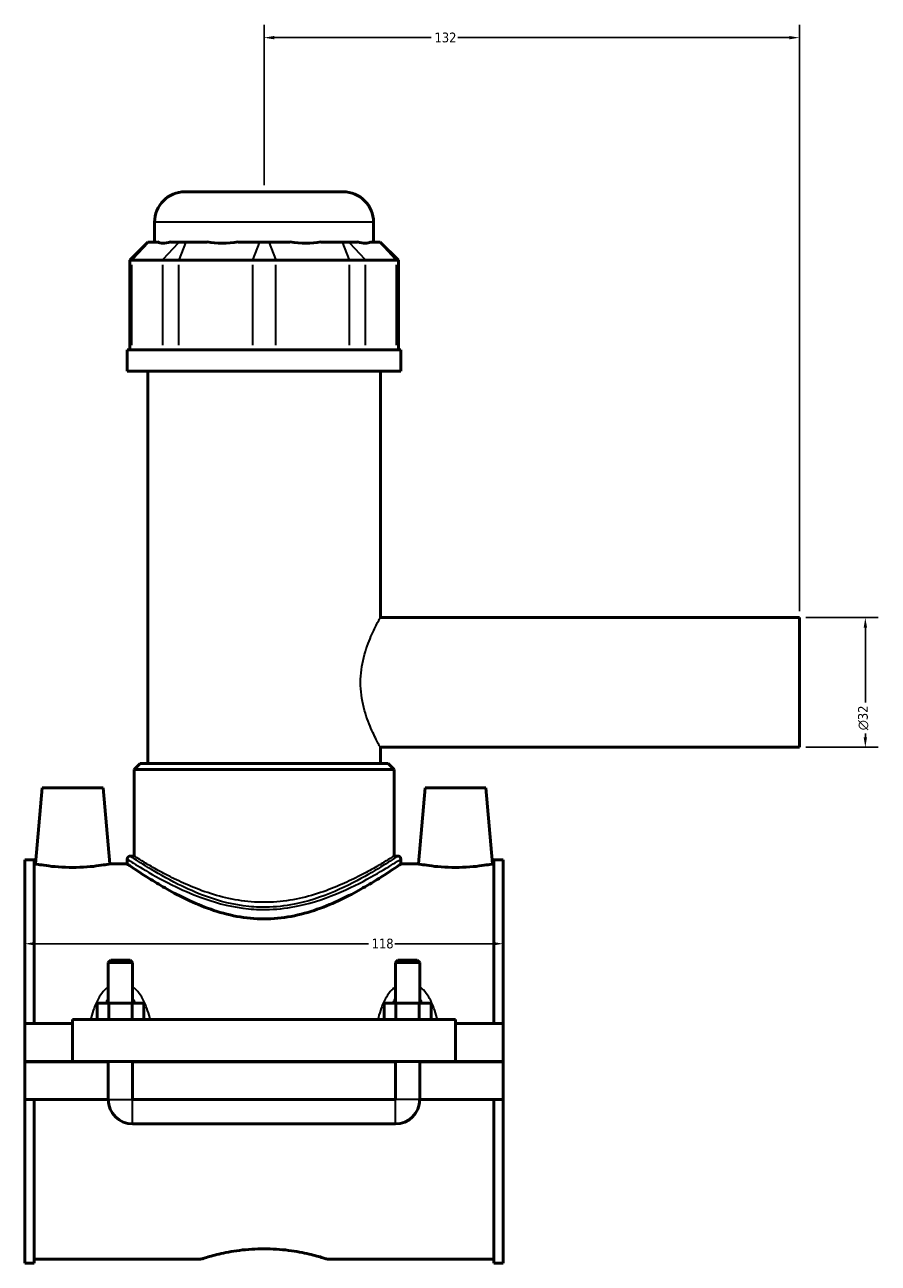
# Model space of a CAD drawing. Header units: millimetres. Extents: x -255 to 976, y -117 to 1140.
# Tile 1 of 6: x -255 to -45, y 295 to 601. Entities that reach past the tile are written whole.
import ezdxf

# ---------------------------------------------------------------- set-up
doc = ezdxf.new("R2010")
doc.units = ezdxf.units.MM
for name, color, linetype, lineweight in [('Dimension (ANSI)', 7, 'Continuous', 25), ('Visible (ANSI)', 7, 'Continuous', 50), ('Visible Narrow (ANSI)', 7, 'Continuous', 35)]:
    doc.layers.add(name, color=color, linetype=linetype, lineweight=lineweight)
doc.styles.add('Note Text (ANSI)', font='tahoma.ttf')
doc.dimstyles.new('Default - mm (ANSI)', dxfattribs={"dimtxt": 2.4, "dimasz": 2.5, "dimexe": 3.175, "dimexo": 1.6002, "dimgap": 0.8, "dimtad": 0, "dimtoh": 1, "dimdec": 0, "dimrnd": 1e-08, "dimzin": 4, "dimdsep": 46, "dimtxsty": 'Note Text (ANSI)', "dimcen": 0.09, "dimdle": 10, "dimclrd": 256, "dimclre": 256, "dimclrt": 5, "dimadec": 1, "dimazin": 1, "dimtfac": 1.27, "dimtofl": 0, "dimtmove": 0, "dimatfit": 3, "dimfxl": 1, "dimtolj": 1, "dimtzin": 4, "dimlwd": -1, "dimlwe": -1, "dimarcsym": 0})

# ---------------------------------------------------------------- blocks, each defined once
blk = doc.blocks.new('*D7')
at = {"layer": 'Defpoints', "color": 0, "transparency": 16777216}
for p in [(-255.45, 374.46), (-137.45, 374.46), (-137.45, 373.98)]:
    blk.add_point(p, dxfattribs=at)
at = {"layer": 'Dimension (ANSI)', "transparency": 16777216}
for p, q in [((-252.95, 373.98), (-170.71, 373.98)), ((-139.95, 373.98), (-164.19, 373.98))]:
    blk.add_line(p, q, dxfattribs=at)
for points in [[(-252.95, 374.4), (-252.95, 373.56), (-255.45, 373.98)], [(-139.95, 374.4), (-139.95, 373.56), (-137.45, 373.98)]]:
    blk.add_solid(points, dxfattribs=at)
at = {"layer": 'Dimension (ANSI)', "color": 5, "transparency": 16777216, "insert": (-169.91, 375.23), "char_height": 2.4, "attachment_point": 1, "style": 'Note Text (ANSI)'}
blk.add_mtext('\\A1;118', dxfattribs=at)
blk = doc.blocks.new('*D8')
at = {"layer": 'Defpoints', "color": 0, "transparency": 16777216}
for p in [(-196.45, 597.41), (-196.45, 559.41), (-64.45, 454.41)]:
    blk.add_point(p, dxfattribs=at)
at = {"layer": 'Dimension (ANSI)', "transparency": 16777216}
for p, q in [((-196.45, 561.02), (-196.45, 600.59)), ((-64.45, 456.02), (-64.45, 600.59)), ((-193.95, 597.41), (-155.2, 597.41)), ((-66.95, 597.41), (-148.7, 597.41))]:
    blk.add_line(p, q, dxfattribs=at)
for points in [[(-193.95, 597.83), (-193.95, 597), (-196.45, 597.41)], [(-66.95, 597.83), (-66.95, 597), (-64.45, 597.41)]]:
    blk.add_solid(points, dxfattribs=at)
at = {"layer": 'Dimension (ANSI)', "color": 5, "transparency": 16777216, "insert": (-154.4, 598.66), "char_height": 2.4, "attachment_point": 1, "style": 'Note Text (ANSI)'}
blk.add_mtext('\\A1;132', dxfattribs=at)
blk = doc.blocks.new('*D9')
at = {"layer": 'Defpoints', "color": 0, "transparency": 16777216}
for p in [(-64.45, 454.41), (-64.45, 422.41), (-48.18, 422.41)]:
    blk.add_point(p, dxfattribs=at)
at = {"layer": 'Dimension (ANSI)', "transparency": 16777216}
for p, q in [((-62.85, 454.41), (-45, 454.41)), ((-48.18, 451.91), (-48.18, 433.49)), ((-48.18, 424.91), (-48.18, 425.83)), ((-62.85, 422.41), (-45, 422.41))]:
    blk.add_line(p, q, dxfattribs=at)
for points in [[(-48.59, 451.91), (-47.76, 451.91), (-48.18, 454.41)], [(-48.59, 424.91), (-47.76, 424.91), (-48.18, 422.41)]]:
    blk.add_solid(points, dxfattribs=at)
at = {"layer": 'Dimension (ANSI)', "color": 5, "transparency": 16777216, "insert": (-49.98, 426.63), "char_height": 2.4, "attachment_point": 1, "rotation": 90, "style": 'Note Text (ANSI)'}
blk.add_mtext('\\A1;{\\fAIGDT|b0|i0;\\H2.4000;\\ln}\\fTahoma|b0|i0;\\H2.4000;32', dxfattribs=at)

msp = doc.modelspace()

# ---------------------------------------------------------------- linework, layer by layer
at = {"layer": 'Visible (ANSI)'}
for p, q in [((-215.95, 559.41), (-176.95, 559.41)), ((-223.45, 547.02), (-223.45, 551.91)), ((-169.45, 547.02), (-169.45, 551.91)), ((-225.08, 547.02), (-229.58, 542.52)), ((-225.08, 547.02), (-224.85, 547.02)), ((-222.68, 547.02), (-224.85, 547.02)), ((-217.34, 547.02), (-219.51, 547.02)), ((-217.34, 547.02), (-215.72, 547.02)), ((-210.48, 547.02), (-215.72, 547.02)), ((-197.6, 547.02), (-202.83, 547.02)), ((-197.6, 547.02), (-195.3, 547.02)), ((-190.06, 547.02), (-195.3, 547.02)), ((-177.17, 547.02), (-182.41, 547.02)), ((-177.17, 547.02), (-175.55, 547.02)), ((-173.38, 547.02), (-175.55, 547.02)), ((-168.04, 547.02), (-170.21, 547.02)), ((-168.04, 547.02), (-167.82, 547.02)), ((-167.82, 547.02), (-163.32, 542.52)), ((-229.01, 542.52), (-229.58, 542.52)), ((-229.58, 542.52), (-229.58, 520.47)), ((-229.01, 542.52), (-221.5, 542.52)), ((-217.44, 542.52), (-221.5, 542.52)), ((-217.44, 542.52), (-199.32, 542.52)), ((-193.58, 542.52), (-199.32, 542.52)), ((-193.58, 542.52), (-175.45, 542.52)), ((-171.39, 542.52), (-175.45, 542.52)), ((-171.39, 542.52), (-163.89, 542.52)), ((-163.32, 542.52), (-163.89, 542.52)), ((-163.32, 542.52), (-163.32, 520.47)), ((-162.7, 520.47), (-230.2, 520.47)), ((-230.2, 515.16), (-230.2, 520.47)), ((-162.7, 515.16), (-162.7, 520.47)), ((-162.7, 515.16), (-230.2, 515.16)), ((-225.13, 418.41), (-225.13, 515.16)), ((-167.76, 454.41), (-167.76, 515.16)), ((-167.76, 454.41), (-64.45, 454.41)), ((-64.45, 422.41), (-64.45, 454.41)), ((-167.76, 418.41), (-167.76, 422.41)), ((-167.76, 422.41), (-64.45, 422.41)), ((-227.01, 418.41), (-228.51, 416.91)), ((-227.01, 418.41), (-165.88, 418.41)), ((-165.88, 418.41), (-164.38, 416.91)), ((-164.38, 416.91), (-228.51, 416.91)), ((-228.51, 395.61), (-228.51, 416.91)), ((-164.38, 395.61), (-164.38, 416.91)), ((-251.15, 412.41), (-252.79, 393.66)), ((-251.15, 412.41), (-236.15, 412.41)), ((-236.15, 412.41), (-234.51, 393.66)), ((-156.75, 412.41), (-158.39, 393.66)), ((-141.75, 412.41), (-156.75, 412.41)), ((-141.75, 412.41), (-140.11, 393.66)), ((-255.45, 354.29), (-255.45, 394.64)), ((-253.09, 394.64), (-255.45, 394.64)), ((-253.09, 394.64), (-253.09, 354.29)), ((-230.2, 394.86), (-230.2, 393.66)), ((-228.51, 395.61), (-229.45, 395.61)), ((-163.45, 395.61), (-164.38, 395.61)), ((-162.7, 394.86), (-162.7, 393.66)), ((-139.81, 394.64), (-139.81, 354.29)), ((-137.45, 394.64), (-139.81, 394.64)), ((-137.45, 354.29), (-137.45, 394.64)), ((-253.09, 393.66), (-252.79, 393.66)), ((-234.51, 393.66), (-230.2, 393.66)), ((-162.7, 393.66), (-158.39, 393.66)), ((-140.11, 393.66), (-139.81, 393.66)), ((-234.25, 369.96), (-234.85, 369.36)), ((-229.45, 369.96), (-234.25, 369.96)), ((-229.45, 369.96), (-228.85, 369.36)), ((-163.45, 369.96), (-164.05, 369.36)), ((-158.65, 369.96), (-163.45, 369.96)), ((-158.65, 369.96), (-158.05, 369.36)), ((-234.85, 369.36), (-228.85, 369.36)), ((-234.85, 369.36), (-234.85, 359.29)), ((-228.85, 369.36), (-228.85, 359.29)), ((-164.05, 369.36), (-158.05, 369.36)), ((-164.05, 359.29), (-164.05, 369.36)), ((-158.05, 359.29), (-158.05, 369.36)), ((-237.62, 355.29), (-237.62, 359.29)), ((-234.73, 359.29), (-237.62, 359.29)), ((-234.73, 355.29), (-234.73, 359.29)), ((-228.96, 359.29), (-234.73, 359.29)), ((-228.96, 355.29), (-228.96, 359.29)), ((-226.07, 359.29), (-228.96, 359.29)), ((-226.07, 355.29), (-226.07, 359.29)), ((-166.82, 355.29), (-166.82, 359.29)), ((-163.93, 359.29), (-166.82, 359.29)), ((-163.93, 355.29), (-163.93, 359.29)), ((-158.16, 359.29), (-163.93, 359.29)), ((-158.16, 355.29), (-158.16, 359.29)), ((-155.27, 359.29), (-158.16, 359.29)), ((-155.27, 355.29), (-155.27, 359.29)), ((-255.45, 354.29), (-243.65, 354.29)), ((-255.45, 344.96), (-255.45, 354.29)), ((-243.65, 355.29), (-243.65, 344.96)), ((-243.65, 355.29), (-149.25, 355.29)), ((-149.25, 344.96), (-149.25, 355.29)), ((-149.25, 354.29), (-137.45, 354.29)), ((-137.45, 354.29), (-137.45, 344.96)), ((-255.45, 344.96), (-243.65, 344.96)), ((-255.45, 335.54), (-255.45, 344.86)), ((-234.85, 344.86), (-255.45, 344.86)), ((-243.65, 344.96), (-149.25, 344.96)), ((-234.85, 344.96), (-234.85, 344.86)), ((-234.85, 335.54), (-234.85, 344.86)), ((-228.85, 344.96), (-228.85, 344.86)), ((-228.85, 344.86), (-228.85, 335.54)), ((-164.05, 344.86), (-228.85, 344.86)), ((-164.05, 344.86), (-164.05, 344.96)), ((-164.05, 335.54), (-164.05, 344.86)), ((-158.05, 344.86), (-158.05, 344.96)), ((-158.05, 344.86), (-158.05, 335.54)), ((-137.45, 344.86), (-158.05, 344.86)), ((-149.25, 344.96), (-137.45, 344.96)), ((-137.45, 344.86), (-137.45, 335.54)), ((-255.45, 295.19), (-255.45, 335.54)), ((-255.45, 335.54), (-234.85, 335.54)), ((-253.09, 335.54), (-253.09, 295.19)), ((-228.85, 335.54), (-164.05, 335.54)), ((-158.05, 335.54), (-137.45, 335.54)), ((-139.81, 335.54), (-139.81, 295.19)), ((-137.45, 295.19), (-137.45, 335.54)), ((-228.85, 329.54), (-164.05, 329.54)), ((-253.09, 295.19), (-255.45, 295.19)), ((-253.09, 296.16), (-212.13, 296.16)), ((-180.77, 296.16), (-139.81, 296.16)), ((-137.45, 295.19), (-139.81, 295.19))]:
    msp.add_line(p, q, dxfattribs=at)
for centre, radius, start, end in [((-215.95, 551.91), 7.5, 90, 180), ((-176.95, 551.91), 7.5, 0, 90), ((-229.45, 394.86), 0.75, 90, 180), ((-163.45, 394.86), 0.75, 0, 90), ((-228.85, 335.54), 6, 180, 270), ((-164.05, 335.54), 6, 270, 0)]:
    msp.add_arc(centre, radius, start, end, dxfattribs=at)
for major_axis, ratio, start_param, end_param in [((26.48, 26.48), 0.198912, 3.184055, 3.491829), ((-22.45, -22.45), 0.668179, 0.435162, 0.742936), ((22.45, -22.45), 0.668179, 5.54025, 5.848024), ((26.48, -26.48), 0.198912, 5.932949, 6.240723)]:
    msp.add_ellipse((-196.45, 573.71), major_axis=major_axis, ratio=ratio, start_param=start_param, end_param=end_param, dxfattribs=at)
for points, knots in [([(-234.51, 393.66), (-234.51, 393.66), (-234.73, 393.62), (-235.66, 393.46), (-236.36, 393.34), (-237.98, 393.12), (-239, 393), (-241.26, 392.83), (-242.49, 392.79), (-244.8, 392.79), (-246.03, 392.83), (-248.29, 393), (-249.32, 393.12), (-250.93, 393.34), (-251.63, 393.46), (-252.56, 393.62), (-252.79, 393.66), (-252.79, 393.66)], [1.38664, 1.38664, 1.38664, 1.38664, 1.732952, 1.732952, 2.079264, 2.079264, 2.426272, 2.426272, 2.773281, 2.773281, 3.120289, 3.120289, 3.467297, 3.467297, 3.813609, 3.813609, 4.159921, 4.159921, 4.159921, 4.159921]), ([(-162.7, 393.66), (-162.7, 393.66), (-162.92, 393.51), (-163.81, 392.9), (-164.48, 392.44), (-166.23, 391.28), (-167.31, 390.58), (-169.76, 389.06), (-171.14, 388.24), (-174.05, 386.6), (-175.7, 385.72), (-179.3, 384.02), (-181.26, 383.18), (-185.37, 381.75), (-187.53, 381.14), (-191.96, 380.31), (-194.22, 380.09), (-198.68, 380.09), (-200.94, 380.31), (-205.36, 381.14), (-207.53, 381.75), (-211.64, 383.18), (-213.59, 384.02), (-217.19, 385.72), (-218.85, 386.6), (-221.76, 388.24), (-223.13, 389.06), (-225.58, 390.58), (-226.66, 391.28), (-228.41, 392.44), (-229.08, 392.9), (-229.98, 393.51), (-230.2, 393.66), (-230.2, 393.66)], [5.31993, 5.31993, 5.31993, 5.31993, 5.980421, 5.980421, 6.640912, 6.640912, 7.301403, 7.301403, 7.961894, 7.961894, 8.631385, 8.631385, 9.300877, 9.300877, 9.970368, 9.970368, 10.639859, 10.639859, 11.309351, 11.309351, 11.978842, 11.978842, 12.648333, 12.648333, 13.317825, 13.317825, 13.978316, 13.978316, 14.638807, 14.638807, 15.299298, 15.299298, 15.959789, 15.959789, 15.959789, 15.959789]), ([(-140.11, 393.66), (-140.11, 393.66), (-140.33, 393.62), (-141.26, 393.46), (-141.96, 393.34), (-143.58, 393.12), (-144.6, 393), (-146.86, 392.83), (-148.09, 392.79), (-149.25, 392.79), (-150.4, 392.79), (-151.63, 392.83), (-153.89, 393), (-154.92, 393.12), (-156.53, 393.34), (-157.23, 393.46), (-158.16, 393.62), (-158.39, 393.66), (-158.39, 393.66)], [4.159921, 4.159921, 4.159921, 4.159921, 4.506233, 4.506233, 4.852545, 4.852545, 5.199553, 5.199553, 5.546561, 5.546561, 5.546561, 5.89357, 5.89357, 6.240578, 6.240578, 6.58689, 6.58689, 6.933202, 6.933202, 6.933202, 6.933202]), ([(-212.13, 296.16), (-212.13, 296.16), (-212.03, 296.2), (-211.63, 296.32), (-211.33, 296.42), (-210.52, 296.66), (-210.03, 296.8), (-208.88, 297.11), (-208.23, 297.28), (-206.15, 297.77), (-204.4, 298.11), (-201.5, 298.49), (-200.49, 298.59), (-198.46, 298.72), (-197.44, 298.76), (-195.45, 298.76), (-194.43, 298.72), (-192.4, 298.59), (-191.39, 298.49), (-188.5, 298.11), (-186.74, 297.77), (-184.67, 297.28), (-184.02, 297.11), (-182.87, 296.8), (-182.37, 296.66), (-181.57, 296.42), (-181.26, 296.32), (-180.86, 296.2), (-180.77, 296.16), (-180.77, 296.16)], [2.380977, 2.380977, 2.380977, 2.380977, 2.67854, 2.67854, 2.976103, 2.976103, 3.273666, 3.273666, 3.571229, 3.571229, 4.166592, 4.166592, 4.464273, 4.464273, 4.761955, 4.761955, 5.059637, 5.059637, 5.357318, 5.357318, 5.952681, 5.952681, 6.250244, 6.250244, 6.547807, 6.547807, 6.84537, 6.84537, 7.142932, 7.142932, 7.142932, 7.142932])]:
    msp.add_open_spline(points, degree=3, knots=knots, dxfattribs=at)
at = {"layer": 'Visible Narrow (ANSI)'}
for p, q in [((-169.78, 551.91), (-223.11, 551.91)), ((-225.06, 546.8), (-228.8, 542.75)), ((-221.29, 542.75), (-217.55, 546.8)), ((-215.81, 546.8), (-217.36, 542.75)), ((-197.68, 546.8), (-199.23, 542.75)), ((-195.21, 546.8), (-193.66, 542.75)), ((-177.09, 546.8), (-175.54, 542.75)), ((-175.34, 546.8), (-171.6, 542.75)), ((-167.84, 546.8), (-164.09, 542.75)), ((-229.01, 521.58), (-229.01, 541.42)), ((-221.5, 541.42), (-221.5, 521.58)), ((-217.44, 521.58), (-217.44, 541.42)), ((-199.32, 541.42), (-199.32, 521.58)), ((-193.58, 521.58), (-193.58, 541.42)), ((-175.45, 541.42), (-175.45, 521.58)), ((-171.39, 521.58), (-171.39, 541.42)), ((-163.89, 541.42), (-163.89, 521.58)), ((-234.81, 335.54), (-228.88, 335.54)), ((-228.85, 329.58), (-228.85, 335.5)), ((-164.05, 329.58), (-164.05, 335.5)), ((-158.08, 335.54), (-164.01, 335.54))]:
    msp.add_line(p, q, dxfattribs=at)
for points, knots in [([(-167.76, 422.41), (-167.76, 422.41), (-167.82, 422.52), (-168.05, 422.93), (-168.22, 423.25), (-168.65, 424.07), (-168.91, 424.58), (-169.48, 425.75), (-169.79, 426.41), (-170.69, 428.5), (-171.35, 430.27), (-172.09, 433.21), (-172.29, 434.24), (-172.57, 436.32), (-172.64, 437.38), (-172.64, 439.45), (-172.57, 440.51), (-172.29, 442.59), (-172.09, 443.62), (-171.35, 446.56), (-170.69, 448.33), (-169.79, 450.42), (-169.48, 451.08), (-168.91, 452.25), (-168.65, 452.76), (-168.22, 453.58), (-168.05, 453.9), (-167.82, 454.31), (-167.76, 454.41), (-167.76, 454.41)], [2.47457, 2.47457, 2.47457, 2.47457, 2.783188, 2.783188, 3.091806, 3.091806, 3.400425, 3.400425, 3.709043, 3.709043, 4.329091, 4.329091, 4.639115, 4.639115, 4.949139, 4.949139, 5.259164, 5.259164, 5.569188, 5.569188, 6.189236, 6.189236, 6.497854, 6.497854, 6.806472, 6.806472, 7.115091, 7.115091, 7.423709, 7.423709, 7.423709, 7.423709]), ([(-230.19, 394.86), (-230.19, 394.86), (-230.02, 394.75), (-228.99, 394.09), (-227.57, 393.18), (-223.61, 390.84), (-221.06, 389.4), (-215.94, 386.94), (-213.56, 385.91), (-207.69, 383.87), (-204.06, 382.96), (-198.55, 382.43), (-196.82, 382.38), (-192.68, 382.52), (-190.3, 382.83), (-184.14, 384.12), (-180.57, 385.4), (-174.29, 388.13), (-171.55, 389.58), (-167.06, 392.12), (-165.29, 393.22), (-163.2, 394.54), (-162.7, 394.86), (-162.7, 394.86)], [-26.480543, -26.480543, -26.480543, -26.480543, -25.911913, -25.911913, -24.731535, -24.731535, -23.532118, -23.532118, -22.664761, -22.664761, -21.554705, -21.554705, -21.053197, -21.053197, -20.355076, -20.355076, -19.173625, -19.173625, -18.007389, -18.007389, -16.855746, -16.855746, -15.888583, -15.888583, -15.888583, -15.888583]), ([(-163.45, 395.61), (-163.45, 395.61), (-163.94, 395.28), (-165.98, 393.94), (-167.71, 392.83), (-172.1, 390.25), (-174.78, 388.78), (-180.92, 386.01), (-184.42, 384.71), (-190.43, 383.4), (-192.76, 383.08), (-196.81, 382.94), (-198.51, 382.99), (-203.89, 383.54), (-207.44, 384.46), (-213.18, 386.52), (-215.51, 387.57), (-220.51, 390.07), (-223.01, 391.53), (-226.88, 393.91), (-228.26, 394.83), (-229.28, 395.5), (-229.44, 395.61), (-229.44, 395.61)], [15.888583, 15.888583, 15.888583, 15.888583, 16.855746, 16.855746, 18.007389, 18.007389, 19.173625, 19.173625, 20.355076, 20.355076, 21.053197, 21.053197, 21.554705, 21.554705, 22.664761, 22.664761, 23.532118, 23.532118, 24.731535, 24.731535, 25.911913, 25.911913, 26.480543, 26.480543, 26.480543, 26.480543]), ([(-164.38, 395.61), (-164.38, 395.61), (-164.59, 395.48), (-165.43, 394.96), (-166.07, 394.56), (-167.73, 393.57), (-168.75, 392.97), (-171.08, 391.66), (-172.39, 390.96), (-175.17, 389.57), (-176.75, 388.83), (-180.18, 387.39), (-182.05, 386.7), (-185.97, 385.52), (-188.03, 385.03), (-192.22, 384.36), (-194.35, 384.19), (-198.54, 384.19), (-200.68, 384.36), (-204.87, 385.03), (-206.93, 385.52), (-210.85, 386.7), (-212.71, 387.39), (-216.15, 388.83), (-217.72, 389.57), (-220.5, 390.96), (-221.81, 391.66), (-224.15, 392.97), (-225.17, 393.57), (-226.83, 394.56), (-227.46, 394.96), (-228.3, 395.48), (-228.51, 395.61), (-228.51, 395.61)], [5.005812, 5.005812, 5.005812, 5.005812, 5.628903, 5.628903, 6.251995, 6.251995, 6.875087, 6.875087, 7.498179, 7.498179, 8.12654, 8.12654, 8.754901, 8.754901, 9.383262, 9.383262, 10.011623, 10.011623, 10.639984, 10.639984, 11.268345, 11.268345, 11.896706, 11.896706, 12.525067, 12.525067, 13.148159, 13.148159, 13.771251, 13.771251, 14.394343, 14.394343, 15.017435, 15.017435, 15.017435, 15.017435]), ([(-234.85, 363.35), (-235.16, 363.12), (-235.46, 362.86), (-236.26, 362.04), (-236.7, 361.43), (-237.6, 359.95), (-238.01, 359.04), (-238.63, 357.35), (-238.86, 356.58), (-239.1, 355.62), (-239.14, 355.46), (-239.18, 355.29)], [-1.3183338, -1.3183338, -1.3183338, -1.3183338, -1.2006697, -1.2006697, -0.9778928, -0.9778928, -0.6891432, -0.6891432, -0.4572356, -0.4572356, -0.408444, -0.408444, -0.408444, -0.408444]), ([(-235.46, 359.29), (-235.42, 359.38), (-235.38, 359.48), (-235.19, 359.92), (-235.03, 360.25), (-234.85, 360.57)], [0.9438506, 0.9438506, 0.9438506, 0.9438506, 0.9778928, 0.9778928, 1.1080564, 1.1080564, 1.1080564, 1.1080564]), ([(-224.51, 355.29), (-224.55, 355.46), (-224.59, 355.62), (-224.83, 356.58), (-225.07, 357.35), (-225.69, 359.04), (-226.1, 359.95), (-226.99, 361.43), (-227.44, 362.04), (-228.24, 362.86), (-228.53, 363.12), (-228.85, 363.35)], [-2.8745908, -2.8745908, -2.8745908, -2.8745908, -2.8257992, -2.8257992, -2.5938916, -2.5938916, -2.305142, -2.305142, -2.0823651, -2.0823651, -1.9647011, -1.9647011, -1.9647011, -1.9647011]), ([(-228.85, 360.57), (-228.67, 360.25), (-228.5, 359.92), (-228.31, 359.48), (-228.27, 359.38), (-228.23, 359.29)], [2.1749785, 2.1749785, 2.1749785, 2.1749785, 2.305142, 2.305142, 2.3391842, 2.3391842, 2.3391842, 2.3391842]), ([(-164.05, 363.35), (-164.36, 363.12), (-164.66, 362.86), (-165.46, 362.04), (-165.9, 361.43), (-166.8, 359.95), (-167.21, 359.04), (-167.83, 357.35), (-168.06, 356.58), (-168.3, 355.62), (-168.34, 355.46), (-168.38, 355.29)], [-1.3183338, -1.3183338, -1.3183338, -1.3183338, -1.2006697, -1.2006697, -0.977893, -0.977893, -0.6891433, -0.6891433, -0.4572358, -0.4572358, -0.408444, -0.408444, -0.408444, -0.408444]), ([(-164.66, 359.29), (-164.62, 359.38), (-164.58, 359.48), (-164.39, 359.92), (-164.23, 360.25), (-164.05, 360.57)], [0.9438506, 0.9438506, 0.9438506, 0.9438506, 0.977893, 0.977893, 1.1080564, 1.1080564, 1.1080564, 1.1080564]), ([(-153.71, 355.29), (-153.75, 355.46), (-153.79, 355.62), (-154.03, 356.58), (-154.27, 357.35), (-154.89, 359.04), (-155.3, 359.95), (-156.19, 361.43), (-156.64, 362.04), (-157.44, 362.86), (-157.73, 363.12), (-158.05, 363.35)], [-2.8745908, -2.8745908, -2.8745908, -2.8745908, -2.825799, -2.825799, -2.5938915, -2.5938915, -2.3051418, -2.3051418, -2.0823651, -2.0823651, -1.9647011, -1.9647011, -1.9647011, -1.9647011]), ([(-158.05, 360.57), (-157.87, 360.25), (-157.7, 359.92), (-157.51, 359.48), (-157.47, 359.38), (-157.43, 359.29)], [2.1749785, 2.1749785, 2.1749785, 2.1749785, 2.3051418, 2.3051418, 2.3391842, 2.3391842, 2.3391842, 2.3391842])]:
    msp.add_open_spline(points, degree=3, knots=knots, dxfattribs=at)

# ---------------------------------------------------------------- dimensions: what is measured, and where the dimension line sits
at = {"layer": 'Dimension (ANSI)'}
for base, p1, p2, override, picture, middle in [((-196.45, 597.41), (-64.45, 454.41), (-196.45, 559.41), {"dimgap": 0.8, "dimtoh": 0, "dimdec": 0, "dimtol": 0, "dimlim": 0, "dimtp": 0, "dimtm": 0, "dimtdec": 2, "dimatfit": 1}, '*D8', (-151.95, 597.41)), ((-137.45, 373.98), (-255.45, 374.46), (-137.45, 374.46), {"dimgap": 0.8, "dimtoh": 0, "dimdec": 0, "dimse1": 1, "dimse2": 1, "dimtol": 0, "dimlim": 0, "dimtp": 0, "dimtm": 0, "dimtdec": 2, "dimatfit": 1}, '*D7', (-167.45, 373.98))]:
    dim = msp.add_linear_dim(base=base, p1=p1, p2=p2, angle=180, dimstyle='Default - mm (ANSI)', override=override, dxfattribs=at)
    dim.commit()
    dim.dimension.update_dxf_attribs({"geometry": picture, "text_midpoint": middle, "dimtype": 160})
dim = msp.add_linear_dim(base=(-48.18, 422.41), p1=(-64.45, 454.41), p2=(-64.45, 422.41), angle=90, text='{\\fAIGDT|b0|i0;\\H2.4000;\\ln}\\fTahoma|b0|i0;\\H2.4000;<>', dimstyle='Default - mm (ANSI)', override={"dimgap": 0.8, "dimtoh": 0, "dimdec": 0, "dimtol": 0, "dimlim": 0, "dimtp": 0, "dimtm": 0, "dimtdec": 2, "dimatfit": 1}, dxfattribs=at)
dim.commit()
dim.dimension.update_dxf_attribs({"geometry": '*D9', "text_midpoint": (-48.18, 429.66), "dimtype": 160})

doc.saveas('drawing.dxf')
